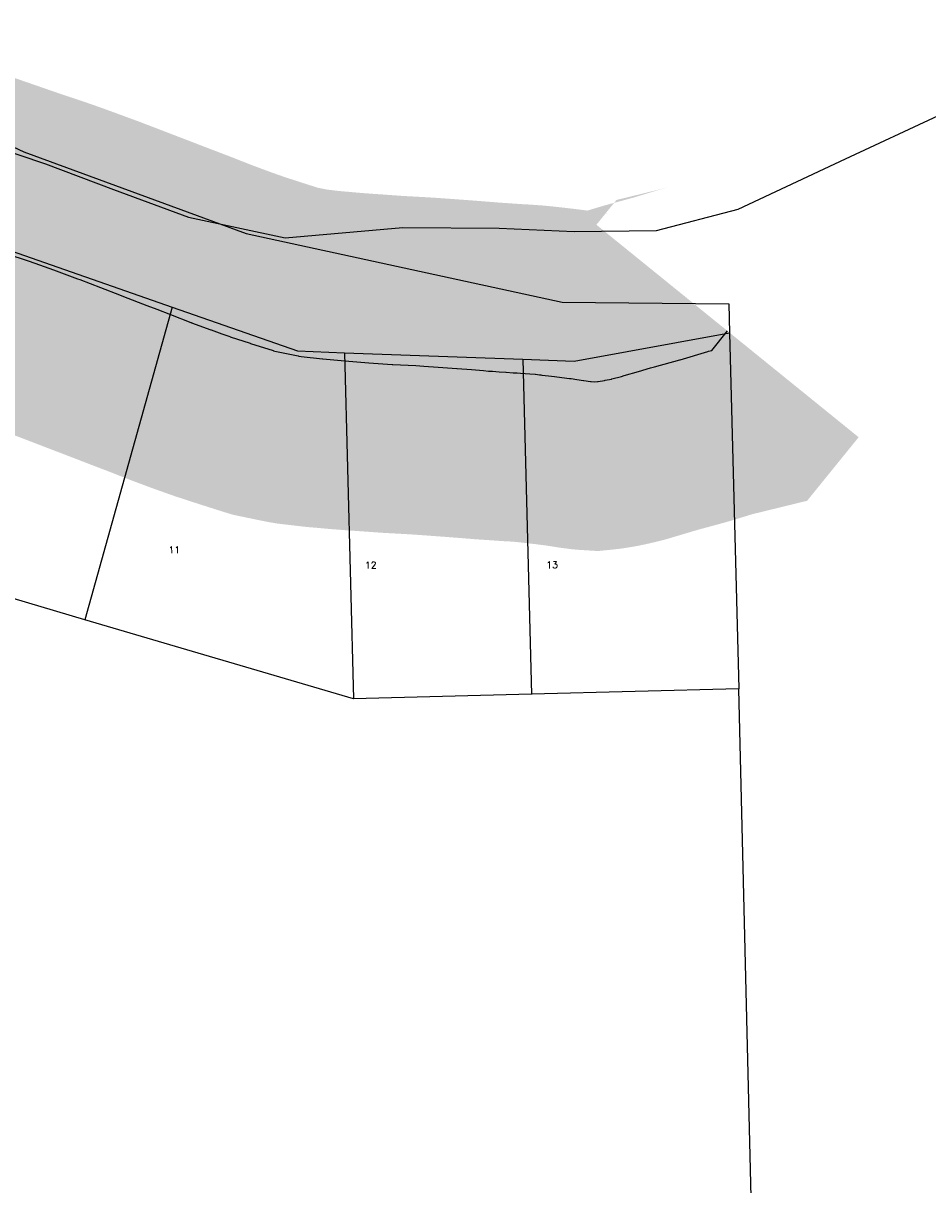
# Model space of a CAD drawing. Header units: feet. Extents: x 18803 to 104580, y -6601 to 116448.
# Tile 92 of 95: x 88106 to 89446, y 85845 to 87566. Entities that reach past the tile are written whole.
import ezdxf

# ---------------------------------------------------------------- set-up
doc = ezdxf.new("R2010")
doc.units = ezdxf.units.FT
doc.header["$LTSCALE"] = 100
doc.header["$MEASUREMENT"] = 0
for name, color, linetype in [('ELPC BOLD TITLE SHEET', 3, 'Continuous'), ('ELPC-XIST', 6, 'Continuous'), ('ELRP', 252, 'Continuous'), ('ETRP', 3, 'Continuous'), ('SL-VICINITY MAP', 2, 'Continuous')]:
    doc.layers.add(name, color=color, linetype=linetype)
doc.styles.add('L100', font='simplex.shx', dxfattribs={"height": 10})

msp = doc.modelspace()

# ---------------------------------------------------------------- linework, layer by layer
at = {"layer": 'ELPC BOLD TITLE SHEET', "const_width": 500}
msp.add_lwpolyline([(89149.2005361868, 87109.56926524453), (89125.93100814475, 87080.84813423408), (89120.78687125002, 87079.59015746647), (89119.88626705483, 87079.34331207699), (89079.24285882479, 87066.981994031), (89078.74665561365, 87066.84014616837), (89078.53090877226, 87066.78007707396), (89041.07255821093, 87056.62855144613), (89035.26583231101, 87055.0217568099), (89034.96706561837, 87054.9358109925), (89017.17512684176, 87049.62153903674), (89017.15784619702, 87049.61638839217), (88996.32449046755, 87043.42002766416), (88996.30534731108, 87043.41429436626), (88996.2861489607, 87043.40857100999), (88991.98947372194, 87042.11871943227), (88977.76545573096, 87038.56821893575), (88977.19917207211, 87038.43879164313), (88967.88818519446, 87036.50517935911), (88967.20782471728, 87036.38072522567), (88957.68011110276, 87034.8713757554), (88956.80878400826, 87034.75862023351), (88952.54122075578, 87034.32875697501), (88947.12968751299, 87034.66379484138), (88946.07862346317, 87034.76441638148), (88936.49029617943, 87036.00932129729), (88936.09027929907, 87036.06646823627), (88925.9514659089, 87037.64739759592), (88925.93083122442, 87037.6506285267), (88917.41602201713, 87038.9893865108), (88917.17106072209, 87039.02608054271), (88915.2004388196, 87039.30666544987), (88903.75156121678, 87040.78790667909), (88903.74642645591, 87040.78856876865), (88903.74132091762, 87040.78922857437), (88892.87992001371, 87042.18814196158), (88888.3001198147, 87042.67779083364), (88874.82006369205, 87044.23579653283), (88874.34278277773, 87044.2984900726), (88874.01931226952, 87044.33816538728), (88872.82781927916, 87044.47390176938), (88872.80400908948, 87044.47666117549), (88872.78008024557, 87044.47940372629), (88870.57752605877, 87044.736129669), (88864.59187891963, 87045.39717428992), (88864.38659870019, 87045.41871877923), (88856.10964415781, 87046.2420386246), (88842.69335261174, 87047.1785281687), (88837.68182916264, 87047.50456494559), (88837.3507054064, 87047.52310015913), (88832.0381746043, 87047.77227048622), (88831.62612286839, 87047.79627367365), (88821.06474966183, 87048.5315566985), (88821.0488758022, 87048.53264126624), (88821.03300184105, 87048.53373952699), (88810.8701393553, 87049.22371123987), (88810.86007991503, 87049.22438609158), (88810.85002366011, 87049.22506613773), (88801.12680476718, 87049.87474075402), (88801.1204349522, 87049.87516311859), (88801.11398270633, 87049.87559314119), (88794.98558758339, 87050.28090841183), (88787.55057566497, 87050.87971293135), (88787.53751096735, 87050.88075147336), (88787.52425478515, 87050.8818144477), (88769.76660715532, 87052.28725361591), (88769.76063793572, 87052.28772317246), (88769.75457435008, 87052.28820210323), (88748.7188168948, 87053.93956512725), (88748.30964911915, 87053.96978216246), (88748.28699430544, 87053.97144144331), (88720.58336393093, 87055.98367788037), (88720.57148698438, 87055.98452884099), (88720.5595543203, 87055.98539163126), (88699.44897445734, 87057.49098581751), (88699.22802145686, 87057.50536852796), (88687.48128028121, 87058.19700773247), (88687.45494276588, 87058.19849948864), (88687.42834371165, 87058.20004560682), (88653.26618982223, 87060.1095921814), (88653.04901854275, 87060.12305627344), (88652.45450324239, 87060.16354301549), (88618.0116417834, 87062.62553941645), (88606.12999224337, 87063.41618895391), (88582.51170022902, 87065.19418180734), (88582.23309924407, 87065.21729307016), (88560.61710837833, 87067.17653441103), (88560.4961200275, 87067.18710606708), (88549.63404468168, 87068.1008080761), (88549.0197106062, 87068.16247516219), (88517.56970162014, 87071.83199139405), (88514.24278973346, 87072.38763703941), (88513.39617446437, 87072.54592967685), (88478.72205663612, 87079.72545083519), (88476.77341541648, 87080.30890198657), (88476.36509729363, 87080.435002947), (88442.58234320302, 87091.18814919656), (88442.35443788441, 87091.26202922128), (88442.07958674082, 87091.35274623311), (88442.00829390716, 87091.37614530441), (88412.27976497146, 87101.07848530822), (88411.83928487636, 87101.2275571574), (88400.00238840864, 87105.37741868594), (88384.1249900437, 87111.04178864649), (88383.82617873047, 87111.15089433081), (88355.1287878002, 87121.87087965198), (88354.98701089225, 87121.92439025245), (88353.99461217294, 87122.30280503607), (88323.8468979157, 87134.18055290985), (88303.64812759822, 87141.888811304), (88303.63460202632, 87141.89398756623), (88303.62126819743, 87141.8990808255), (88289.1838860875, 87147.42954774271), (88289.12203104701, 87147.45334526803), (88254.3075435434, 87160.90561323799), (88248.29328619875, 87163.17217889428), (88220.57197865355, 87173.82348787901), (88220.57139023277, 87173.82371393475), (88220.5707571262, 87173.82395718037), (88189.8155166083, 87185.6387668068), (88189.50896073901, 87185.75378799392), (88186.32059945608, 87186.92169972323), (88186.28912450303, 87186.93325755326), (88150.79767506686, 87199.99802117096), (88130.18478851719, 87207.42946065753), (88129.92046012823, 87207.52276501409), (88114.5740247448, 87212.82472572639), (88079.88884868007, 87224.44944509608), (88072.9264009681, 87226.83049904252), (88019.0186142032, 87245.4877312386), (88018.88036007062, 87245.53505896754), (87967.29394631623, 87263.00025023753), (87967.25902554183, 87263.01204144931), (87915.91205492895, 87280.30317581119), (87863.60234449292, 87298.5346959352), (87860.00638159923, 87299.84277791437), (87859.52615887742, 87300.02334529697), (87819.56709664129, 87315.54149939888)], dxfattribs=at)
at = {"layer": 'ELPC-XIST'}
msp.add_lwpolyline([(88079.88884868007, 87224.44944509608), (88114.5740247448, 87212.82472572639), (88129.92046012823, 87207.52276501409), (88130.18478851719, 87207.42946065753), (88150.79767506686, 87199.99802117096), (88186.28912450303, 87186.93325755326), (88186.32059945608, 87186.92169972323), (88189.50896073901, 87185.75378799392), (88189.8155166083, 87185.6387668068), (88220.5707571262, 87173.82395718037), (88220.57139023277, 87173.82371393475), (88220.57197865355, 87173.82348787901), (88248.29328619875, 87163.17217889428), (88254.3075435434, 87160.90561323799), (88289.12203104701, 87147.45334526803), (88289.1838860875, 87147.42954774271), (88303.62126819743, 87141.8990808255), (88303.63460202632, 87141.89398756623), (88303.64812759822, 87141.888811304), (88323.8468979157, 87134.18055290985), (88353.99461217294, 87122.30280503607), (88354.98701089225, 87121.92439025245), (88355.1287878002, 87121.87087965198), (88383.82617873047, 87111.15089433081), (88384.1249900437, 87111.04178864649), (88400.00238840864, 87105.37741868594), (88411.83928487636, 87101.2275571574), (88412.27976497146, 87101.07848530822), (88442.00829390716, 87091.37614530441), (88442.07958674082, 87091.35274623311), (88442.35443788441, 87091.26202922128), (88442.58234320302, 87091.18814919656), (88476.36509729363, 87080.435002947), (88476.77341541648, 87080.30890198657), (88478.72205663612, 87079.72545083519), (88513.39617446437, 87072.54592967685), (88514.24278973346, 87072.38763703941), (88517.56970162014, 87071.83199139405), (88549.0197106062, 87068.16247516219), (88549.63404468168, 87068.1008080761), (88560.4961200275, 87067.18710606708), (88560.61710837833, 87067.17653441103), (88582.23309924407, 87065.21729307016), (88582.51170022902, 87065.19418180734), (88606.12999224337, 87063.41618895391), (88618.0116417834, 87062.62553941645), (88652.45450324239, 87060.16354301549), (88653.04901854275, 87060.12305627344), (88653.26618982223, 87060.1095921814), (88687.42834371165, 87058.20004560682), (88687.45494276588, 87058.19849948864), (88687.48128028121, 87058.19700773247), (88699.22802145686, 87057.50536852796), (88699.44897445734, 87057.49098581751), (88720.5595543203, 87055.98539163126), (88720.57148698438, 87055.98452884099), (88720.58336393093, 87055.98367788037), (88748.28699430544, 87053.97144144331), (88748.30964911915, 87053.96978216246), (88748.7188168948, 87053.93956512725), (88769.75457435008, 87052.28820210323), (88769.76063793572, 87052.28772317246), (88769.76660715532, 87052.28725361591), (88787.52425478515, 87050.8818144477), (88787.53751096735, 87050.88075147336), (88787.55057566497, 87050.87971293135), (88794.98558758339, 87050.28090841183), (88801.11398270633, 87049.87559314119), (88801.1204349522, 87049.87516311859), (88801.12680476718, 87049.87474075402), (88810.85002366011, 87049.22506613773), (88810.86007991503, 87049.22438609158), (88810.8701393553, 87049.22371123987), (88821.03300184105, 87048.53373952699), (88821.0488758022, 87048.53264126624), (88821.06474966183, 87048.5315566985), (88831.62612286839, 87047.79627367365), (88832.0381746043, 87047.77227048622), (88837.3507054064, 87047.52310015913), (88837.68182916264, 87047.50456494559), (88842.69335261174, 87047.1785281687), (88856.10964415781, 87046.2420386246), (88864.38659870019, 87045.41871877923), (88864.59187891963, 87045.39717428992), (88870.57752605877, 87044.736129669), (88872.78008024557, 87044.47940372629), (88872.80400908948, 87044.47666117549), (88872.82781927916, 87044.47390176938), (88874.01931226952, 87044.33816538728), (88874.34278277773, 87044.2984900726), (88874.82006369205, 87044.23579653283), (88888.3001198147, 87042.67779083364), (88892.87992001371, 87042.18814196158), (88903.74132091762, 87040.78922857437), (88903.74642645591, 87040.78856876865), (88903.75156121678, 87040.78790667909), (88915.2004388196, 87039.30666544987), (88917.17106072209, 87039.02608054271), (88917.41602201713, 87038.9893865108), (88925.93083122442, 87037.6506285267), (88925.9514659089, 87037.64739759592), (88936.09027929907, 87036.06646823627), (88936.49029617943, 87036.00932129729), (88946.07862346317, 87034.76441638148), (88947.12968751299, 87034.66379484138), (88952.54122075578, 87034.32875697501), (88956.80878400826, 87034.75862023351), (88957.68011110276, 87034.8713757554), (88967.20782471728, 87036.38072522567), (88967.88818519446, 87036.50517935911), (88977.19917207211, 87038.43879164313), (88977.76545573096, 87038.56821893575), (88991.98947372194, 87042.11871943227), (88996.2861489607, 87043.40857100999), (88996.30534731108, 87043.41429436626), (88996.32449046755, 87043.42002766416), (89017.15784619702, 87049.61638839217), (89017.17512684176, 87049.62153903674), (89034.96706561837, 87054.9358109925), (89035.26583231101, 87055.0217568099), (89041.07255821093, 87056.62855144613), (89078.53090877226, 87066.78007707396), (89078.74665561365, 87066.84014616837), (89079.24285882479, 87066.981994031), (89119.88626705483, 87079.34331207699), (89120.78687125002, 87079.59015746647), (89125.93100814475, 87080.84813423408), (89149.2005361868, 87109.56926524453)], dxfattribs=at)
at = {"layer": 'ELRP'}
for p, q in [((87790.39842418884, 87522.53434807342), (88106.61565305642, 87374.86016560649)), ((88106.61565305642, 87374.86016560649), (88436.20400103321, 87254.14346884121)), ((88436.20400103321, 87254.14346884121), (88904.20998725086, 87152.10721614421)), ((88046.36317215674, 87242.4753890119), (88326.41660789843, 87144.78196064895)), ((88904.20998725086, 87152.10721614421), (89151.15073334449, 87149.96936237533)), ((89151.15073334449, 87149.96936237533), (89152.26319083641, 87107.08378859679)), ((88326.41660789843, 87144.78196064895), (88197.30840360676, 86681.7674778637)), ((88326.41660789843, 87144.78196064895), (88512.2464577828, 87079.95734930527)), ((88922.23195765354, 87065.06186569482), (89152.26319083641, 87107.08378859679)), ((89152.26319083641, 87107.08378859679), (89165.95497535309, 86579.26134208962)), ((88512.2464577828, 87079.95734930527), (88581.63267815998, 87077.43642769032)), ((88581.63267815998, 87077.43642769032), (88845.98626301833, 87067.8320038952)), ((88581.63267815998, 87077.43642769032), (88594.94109271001, 86564.39300968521)), ((88845.98626301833, 87067.8320038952), (88922.23195765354, 87065.06186569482)), ((88845.98626301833, 87067.8320038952), (88858.86852077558, 86571.21705953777)), ((88197.33695136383, 86681.84146203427), (87913.4396694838, 86765.65228138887)), ((88594.98304384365, 86564.45025418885), (88197.33695136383, 86681.84146203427)), ((89165.95497535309, 86579.26134208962), (88858.89426709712, 86571.29614644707)), ((89165.27851114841, 86579.05095060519), (89230.87955297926, 83932.3038042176)), ((88858.89426709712, 86571.29614644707), (88594.98304384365, 86564.45025418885))]:
    msp.add_line(p, q, dxfattribs=at)
at = {"layer": 'SL-VICINITY MAP'}
msp.add_lwpolyline([(87980.3532056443, 87410.5601793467), (88139.05381208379, 87357.08632756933), (88239.48411956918, 87319.17159459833), (88350.82053432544, 87278.1341682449), (88493.76910498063, 87247.39970438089), (88668.29749424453, 87263.06078266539), (88810.81700109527, 87261.85076037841), (88922.25229830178, 87256.9078206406), (89044.02421735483, 87258.67747046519), (89165.20304792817, 87289.96917818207), (89323.84864931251, 87364.46079382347), (89461.54369870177, 87428.80438668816)], dxfattribs=at)

# ---------------------------------------------------------------- texts
at = {"layer": 'ETRP', "style": 'L100'}
for s, p in [('11', (88321.26646050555, 86780.0799551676)), ('12', (88612.27544124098, 86757.37614275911)), ('13', (88880.89703282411, 86757.76613838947))]:
    msp.add_text(s, height=10, rotation=1.485926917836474, dxfattribs=at).set_placement(p)

doc.saveas('drawing.dxf')
